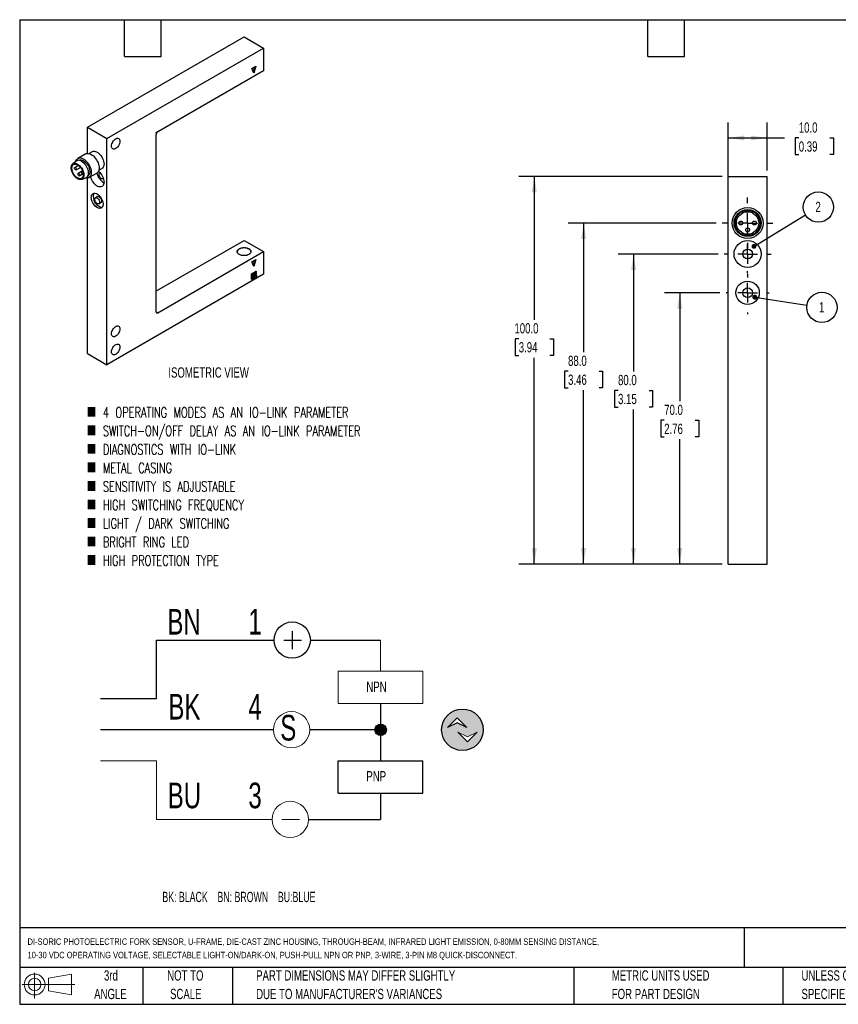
# Model space of a CAD drawing. Header units: millimetres. Extents: x 6 to 273, y 6 to 210.
# Tile 1 of 2: x 6 to 175, y 6 to 210. Entities that reach past the tile are written whole.
import ezdxf

# ---------------------------------------------------------------- set-up
doc = ezdxf.new("R2010")
doc.units = ezdxf.units.MM
doc.linetypes.add('CENTERX2', pattern=[20.32, 12.7, -2.54, 2.54, -2.54])
doc.layers.add('CENTER', color=40, linetype='CENTERX2')
doc.layers.add('DIMENSIONS', color=140, linetype='Continuous', lineweight=25)
doc.layers.add('TEXT', color=140, linetype='Continuous', lineweight=25)
doc.styles.add('SLDTEXTSTYLE0', font='TXT', dxfattribs={"width": 0.639394})
doc.styles.add('SLDTEXTSTYLE1', font='TXT', dxfattribs={"width": 0.7})
doc.styles.add('SLDTEXTSTYLE3', font='TXT', dxfattribs={"width": 0.7, "bigfont": 'bigfont'})
doc.dimstyles.new('SLDDIMSTYLE0', dxfattribs={"dimtxt": 2.158008, "dimasz": 3.302, "dimexe": 0, "dimexo": 0.0625, "dimgap": 0.539502, "dimtad": 0, "dimtih": 1, "dimtoh": 1, "dimlfac": 1.25, "dimrnd": 1e-09, "dimzin": 4, "dimdsep": 46, "dimtxsty": 'SLDTEXTSTYLE1', "dimsah": 1, "dimcen": 0.09, "dimadec": 0, "dimazin": 1, "dimtfac": 1, "dimtofl": 0, "dimtmove": 0, "dimatfit": 3, "dimfxl": 0, "dimfrac": 2, "dimtolj": 1, "dimtzin": 12, "dimarcsym": 0})
doc.dimstyles.new('SLDDIMSTYLE3', dxfattribs={"dimtxt": 0.18, "dimasz": 1.016, "dimexe": 0, "dimexo": 0.0625, "dimgap": 0, "dimtad": 0, "dimtih": 1, "dimtoh": 1, "dimdec": 0, "dimrnd": 1e-09, "dimzin": 0, "dimdsep": 46, "dimtxsty": 'Standard', "dimblk1": 'DOT', "dimblk2": 'DOT', "dimsah": 1, "dimcen": 0.09, "dimadec": 0, "dimazin": 0, "dimtfac": 1.016, "dimtdec": 0, "dimtofl": 0, "dimtmove": 0, "dimatfit": 3, "dimldrblk": 'DOT', "dimfxl": 0, "dimfrac": 2, "dimtolj": 1, "dimtzin": 0, "dimarcsym": 0})

# ---------------------------------------------------------------- blocks, each defined once
blk = doc.blocks.new('SW_NOTE_0')
at = {"layer": 'DIMENSIONS', "color": 0, "insert": (0, 2.73), "char_height": 2.1167, "attachment_point": 1, "style": 'SLDTEXTSTYLE0'}
blk.add_mtext('BK: BLACK    BN: BROWN    BU:BLUE', dxfattribs=at)
blk = doc.blocks.new('SW_NOTE_0_1')
at = {"color": 0, "linetype": 'Continuous', "lineweight": 18, "insert": (0, 6.82), "char_height": 5.29, "attachment_point": 1, "style": 'SLDTEXTSTYLE1'}
blk.add_mtext('3', dxfattribs=at)
blk = doc.blocks.new('SW_NOTE_0_2')
at = {"color": 0, "linetype": 'Continuous', "lineweight": 18, "insert": (0, 6.82), "char_height": 5.29, "attachment_point": 1, "style": 'SLDTEXTSTYLE1'}
blk.add_mtext('4', dxfattribs=at)
blk = doc.blocks.new('SW_NOTE_0_3')
at = {"color": 0, "linetype": 'Continuous', "lineweight": 18, "insert": (0, 6.82), "char_height": 5.29, "attachment_point": 1, "style": 'SLDTEXTSTYLE1'}
blk.add_mtext('1', dxfattribs=at)
blk = doc.blocks.new('SW_NOTE_0_4')
at = {"color": 0, "linetype": 'Continuous', "lineweight": 18, "insert": (0, 6.82), "char_height": 5.292, "attachment_point": 1, "style": 'SLDTEXTSTYLE1'}
blk.add_mtext('BU', dxfattribs=at)
blk = doc.blocks.new('SW_NOTE_0_5')
at = {"color": 0, "linetype": 'Continuous', "lineweight": 18, "insert": (0, 6.82), "char_height": 5.292, "attachment_point": 1, "style": 'SLDTEXTSTYLE1'}
blk.add_mtext('BK', dxfattribs=at)
blk = doc.blocks.new('SW_NOTE_0_6')
at = {"color": 0, "linetype": 'Continuous', "lineweight": 18, "insert": (0, 6.82), "char_height": 5.292, "attachment_point": 1, "style": 'SLDTEXTSTYLE1'}
blk.add_mtext('BN', dxfattribs=at)
blk = doc.blocks.new('SW_NOTE_0_7')
at = {"color": 0, "linetype": 'Continuous', "lineweight": 18, "insert": (0, 6.82), "char_height": 5.29, "attachment_point": 1, "style": 'SLDTEXTSTYLE1'}
blk.add_mtext('S', dxfattribs=at)
blk = doc.blocks.new('SW_NOTE_0_8')
at = {"color": 0, "linetype": 'Continuous', "lineweight": 18, "insert": (0, 2.73), "char_height": 2.117, "attachment_point": 1, "style": 'SLDTEXTSTYLE1'}
blk.add_mtext('PNP', dxfattribs=at)
blk = doc.blocks.new('SW_NOTE_0_9')
at = {"color": 0, "linetype": 'Continuous', "lineweight": 18, "insert": (0, 2.73), "char_height": 2.117, "attachment_point": 1, "style": 'SLDTEXTSTYLE1'}
blk.add_mtext('NPN', dxfattribs=at)
blk = doc.blocks.new('DI-SORIC SHEMATIC')
h = blk.add_hatch(color=256)
edge = h.paths.add_edge_path(flags=0)
edge.add_arc((101.6, 61.86), 4.29, 0, 360)
h.paths.add_polyline_path([(102.5, 62.32), (100.5, 63.32), (98.49, 62.32), (100.5, 64.32)], flags=0)
h.paths.add_polyline_path([(102.62, 59.38), (100.62, 61.38), (102.62, 60.38), (104.62, 61.38)], flags=0)
h = blk.add_hatch(color=256)
edge = h.paths.add_edge_path(flags=0)
edge.add_arc((84.73, 61.86), 1.19, 0, 360)
for p, q in [((66.48, 82.2), (66.48, 78.53)), ((38.47, 68.29), (38.47, 80.37)), ((38.47, 80.37), (62.73, 80.37)), ((64.73, 80.37), (68.4, 80.37)), ((70.23, 80.37), (84.73, 80.37)), ((26.91, 68.29), (38.47, 68.29)), ((84.73, 67.26), (84.73, 55.44)), ((98.49, 62.32), (100.5, 64.32)), ((100.5, 63.32), (98.49, 62.32)), ((100.5, 64.32), (102.5, 62.32)), ((102.5, 62.32), (100.5, 63.32)), ((62.6, 61.86), (26.91, 61.86)), ((84.73, 61.86), (70.09, 61.86)), ((75.99, 48.76), (75.99, 55.44)), ((75.99, 55.44), (93.46, 55.44)), ((93.46, 48.76), (93.46, 55.44)), ((75.99, 48.76), (93.46, 48.76)), ((84.73, 48.76), (84.73, 43.36)), ((69.83, 43.36), (84.73, 43.36))]:
    blk.add_line(p, q)
at = {"color": 7, "linetype": 'Continuous', "lineweight": 18}
for p, q in [((84.73, 80.37), (84.73, 73.94)), ((75.99, 67.26), (75.99, 73.94)), ((75.99, 73.94), (93.46, 73.94)), ((93.46, 67.26), (93.46, 73.94)), ((75.99, 67.26), (93.46, 67.26)), ((102.62, 60.38), (100.62, 61.38)), ((100.62, 61.38), (102.62, 59.38)), ((104.62, 61.38), (102.62, 60.38)), ((102.62, 59.38), (104.62, 61.38)), ((26.91, 55.44), (38.47, 55.44)), ((38.47, 55.44), (38.47, 43.36)), ((38.47, 43.36), (62.33, 43.36)), ((64.33, 43.36), (68.01, 43.36))]:
    blk.add_line(p, q, dxfattribs=at)
for centre, radius in [((66.48, 80.37), 3.75), ((101.6, 61.86), 4.29), ((84.73, 61.86), 1.19)]:
    blk.add_circle(centre, radius)
for centre in [(66.35, 61.86), (66.08, 43.36)]:
    blk.add_circle(centre, 3.75, dxfattribs=at)
for name, p in [('SW_NOTE_0_6', (40.74, 79.98)), ('SW_NOTE_0_3', (57.44, 79.98)), ('SW_NOTE_0_9', (81.78, 69.06)), ('SW_NOTE_0_5', (40.94, 62.45)), ('SW_NOTE_0_2', (57.44, 62.45)), ('SW_NOTE_0_7', (64.02, 58.11)), ('SW_NOTE_0_8', (81.78, 50.61)), ('SW_NOTE_0_4', (40.8, 44.14)), ('SW_NOTE_0_1', (57.44, 44.14))]:
    blk.add_blockref(name, p, dxfattribs=at)
at = {"layer": 'DIMENSIONS', "color": 140}
blk.add_blockref('SW_NOTE_0', (39.7, 25.69), dxfattribs=at)
blk = doc.blocks.new('Block11')
at = {"color": 7, "linetype": 'Continuous', "lineweight": 18}
for p, q in [((2.59, 5.31), (2.59, 0)), ((5.48, 4.17), (10.18, 5.03)), ((5.48, 1.6), (5.48, 4.17)), ((10.18, 5.03), (10.18, 0.73)), ((0, 2.88), (10.87, 2.88)), ((5.48, 1.6), (10.18, 0.73))]:
    blk.add_line(p, q, dxfattribs=at)
for radius in [2.15, 1.29]:
    blk.add_circle((2.59, 2.88), radius, dxfattribs=at)
blk = doc.blocks.new('Block12')
at = {"color": 7, "linetype": 'Continuous'}
blk.add_blockref('Block11', (0, 0), dxfattribs=at)
blk = doc.blocks.new('_D_10')
at = {"layer": 'DIMENSIONS'}
for p, q in [((150.8, 153.19), (139.33, 153.19)), ((142.5, 153.19), (142.5, 130.79)), ((139.29, 126.88), (138.57, 126.88)), ((138.57, 126.88), (138.57, 123.45)), ((145.71, 126.88), (146.43, 126.88)), ((146.43, 126.88), (146.43, 123.45)), ((138.57, 123.45), (139.29, 123.45)), ((142.5, 97.19), (142.5, 122.96)), ((146.43, 123.45), (145.71, 123.45)), ((151.23, 97.19), (139.33, 97.19))]:
    blk.add_line(p, q, dxfattribs=at)
for points in [[(142.5, 153.19), (141.99, 149.89), (143.01, 149.89)], [(142.5, 97.19), (143.01, 100.49), (141.99, 100.49)]]:
    blk.add_solid(points, dxfattribs=at)
at = {"layer": 'DIMENSIONS', "char_height": 2.117, "attachment_point": 1, "style": 'SLDTEXTSTYLE1'}
for s, insert in [('70.0', (139.29, 130.09)), ('2.76', (139.29, 126.17))]:
    blk.add_mtext(s, dxfattribs=dict(at, insert=insert))
blk = doc.blocks.new('_D_11')
at = {"layer": 'DIMENSIONS'}
for p, q in [((150.4, 161.19), (129.8, 161.19)), ((132.98, 161.19), (132.98, 136.94)), ((129.77, 133.03), (129.05, 133.03)), ((129.05, 133.03), (129.05, 129.6)), ((136.18, 133.03), (136.91, 133.03)), ((136.91, 133.03), (136.91, 129.6)), ((129.05, 129.6), (129.77, 129.6)), ((132.98, 97.19), (132.98, 129.12)), ((136.91, 129.6), (136.18, 129.6)), ((151.23, 97.19), (129.8, 97.19))]:
    blk.add_line(p, q, dxfattribs=at)
for points in [[(132.98, 161.19), (132.47, 157.89), (133.48, 157.89)], [(132.98, 97.19), (133.48, 100.49), (132.47, 100.49)]]:
    blk.add_solid(points, dxfattribs=at)
at = {"layer": 'DIMENSIONS', "char_height": 2.117, "attachment_point": 1, "style": 'SLDTEXTSTYLE1'}
for s, insert in [('80.0', (129.77, 136.24)), ('3.15', (129.77, 132.33))]:
    blk.add_mtext(s, dxfattribs=dict(at, insert=insert))
blk = doc.blocks.new('_D_12')
at = {"layer": 'DIMENSIONS'}
for p, q in [((150, 167.59), (119.49, 167.59)), ((122.66, 167.59), (122.66, 140.92)), ((119.46, 137.01), (118.73, 137.01)), ((118.73, 137.01), (118.73, 133.58)), ((125.87, 137.01), (126.59, 137.01)), ((126.59, 137.01), (126.59, 133.58)), ((118.73, 133.58), (119.46, 133.58)), ((122.66, 97.19), (122.66, 133.1)), ((126.59, 133.58), (125.87, 133.58)), ((151.23, 97.19), (119.49, 97.19))]:
    blk.add_line(p, q, dxfattribs=at)
for points in [[(122.66, 167.59), (122.15, 164.29), (123.17, 164.29)], [(122.66, 97.19), (123.17, 100.49), (122.15, 100.49)]]:
    blk.add_solid(points, dxfattribs=at)
at = {"layer": 'DIMENSIONS', "char_height": 2.117, "attachment_point": 1, "style": 'SLDTEXTSTYLE1'}
for s, insert in [('88.0', (119.46, 140.22)), ('3.46', (119.46, 136.31))]:
    blk.add_mtext(s, dxfattribs=dict(at, insert=insert))
blk = doc.blocks.new('_D_13')
at = {"layer": 'DIMENSIONS'}
for p, q in [((151.23, 177.19), (109.33, 177.19)), ((112.5, 177.19), (112.5, 147.62)), ((109.29, 143.7), (108.57, 143.7)), ((108.57, 143.7), (108.57, 140.27)), ((115.71, 143.7), (116.43, 143.7)), ((116.43, 143.7), (116.43, 140.27)), ((108.57, 140.27), (109.29, 140.27)), ((116.43, 140.27), (115.71, 140.27)), ((112.5, 97.19), (112.5, 139.79)), ((151.23, 97.19), (109.33, 97.19))]:
    blk.add_line(p, q, dxfattribs=at)
for points in [[(112.5, 177.19), (111.99, 173.89), (113.01, 173.89)], [(112.5, 97.19), (113.01, 100.49), (111.99, 100.49)]]:
    blk.add_solid(points, dxfattribs=at)
at = {"layer": 'DIMENSIONS', "char_height": 2.117, "attachment_point": 1, "style": 'SLDTEXTSTYLE1'}
for s, insert in [('100.0', (108.4, 146.92)), ('3.94', (109.29, 143))]:
    blk.add_mtext(s, dxfattribs=dict(at, insert=insert))
blk = doc.blocks.new('_D_14')
at = {"layer": 'DIMENSIONS'}
for p, q in [((152.5, 176.58), (152.5, 188.32)), ((160.5, 178.46), (160.5, 188.32)), ((152.5, 185.14), (160.5, 185.14)), ((160.5, 185.14), (164.12, 185.14)), ((167.05, 185.14), (166.32, 185.14)), ((166.32, 185.14), (166.32, 181.71)), ((173.46, 185.14), (174.18, 185.14)), ((174.18, 185.14), (174.18, 181.71)), ((166.32, 181.71), (167.05, 181.71)), ((174.18, 181.71), (173.46, 181.71))]:
    blk.add_line(p, q, dxfattribs=at)
for points in [[(152.5, 185.14), (155.8, 184.63), (155.8, 185.65)], [(160.5, 185.14), (157.2, 185.65), (157.2, 184.63)]]:
    blk.add_solid(points, dxfattribs=at)
at = {"layer": 'DIMENSIONS', "char_height": 2.117, "attachment_point": 1, "style": 'SLDTEXTSTYLE1'}
for s, insert in [('10.0', (167.05, 188.35)), ('0.39', (167.05, 184.44))]:
    blk.add_mtext(s, dxfattribs=dict(at, insert=insert))
blk = doc.blocks.new('SW_NOTE_0_11')
at = {"layer": 'DIMENSIONS', "color": 0}
blk.add_circle((2.67, 1.63), 3.12, dxfattribs=at)
at = {"layer": 'DIMENSIONS', "color": 0, "insert": (2.63, 2.72), "char_height": 2.12, "attachment_point": 2, "style": 'SLDTEXTSTYLE1'}
blk.add_mtext('2', dxfattribs=at)
blk = doc.blocks.new('_Dot')
at = {"color": 0, "linetype": 'ByBlock', "lineweight": -2}
blk.add_line((-0.5, 0), (-1, 0), dxfattribs=at)
at = {"color": 0, "linetype": 'ByBlock', "const_width": 0.5}
blk.add_lwpolyline([(-0.25, 0, 1), (0.25, 0, 1)], format="xyb", close=True, dxfattribs=at)
blk = doc.blocks.new('SW_NOTE_0_12')
at = {"layer": 'DIMENSIONS', "color": 0}
blk.add_circle((3.09, -0.47), 3.12, dxfattribs=at)
at = {"layer": 'DIMENSIONS', "color": 0, "insert": (3.05, 0.62), "char_height": 2.12, "attachment_point": 2, "style": 'SLDTEXTSTYLE1'}
blk.add_mtext('1', dxfattribs=at)
blk = doc.blocks.new('SW_CENTERMARKSYMBOL_3')
at = {"layer": 'CENTER', "color": 0}
for p, q in [((0, 4.064), (0, 5.232)), ((0, 0), (0, 2.032)), ((-4.064, 0), (-5.232, 0)), ((0, 0), (-2.032, 0)), ((0, 0), (0, -2.032)), ((0, 0), (2.032, 0)), ((4.064, 0), (5.232, 0)), ((0, -4.064), (0, -5.232))]:
    blk.add_line(p, q, dxfattribs=at)
blk = doc.blocks.new('SW_CENTERMARKSYMBOL_4')
at = {"layer": 'CENTER', "color": 0}
for p, q in [((0, 4.064), (0, 4.832)), ((0, 0), (0, 2.032)), ((-4.064, 0), (-4.832, 0)), ((0, 0), (-2.032, 0)), ((0, 0), (0, -2.032)), ((0, 0), (2.032, 0)), ((4.064, 0), (4.832, 0)), ((0, -4.064), (0, -4.832))]:
    blk.add_line(p, q, dxfattribs=at)
blk = doc.blocks.new('SW_CENTERMARKSYMBOL_5')
at = {"layer": 'CENTER', "color": 0}
for p, q in [((0, 4.064), (0, 4.432)), ((0, 0), (0, 2.032)), ((-4.064, 0), (-4.432, 0)), ((0, 0), (-2.032, 0)), ((0, 0), (0, -2.032)), ((0, 0), (2.032, 0)), ((4.064, 0), (4.432, 0)), ((0, -4.064), (0, -4.432))]:
    blk.add_line(p, q, dxfattribs=at)

msp = doc.modelspace()

# ---------------------------------------------------------------- linework, layer by layer
for p, q in [((20.3047, 187.3435), (52.6296, 206.0043)), ((52.6296, 206.0043), (56.6702, 203.6717)), ((24.3453, 185.011), (56.6702, 203.6717)), ((56.6702, 203.6717), (56.6702, 199.0058)), ((54.2458, 199.4726), (55.0539, 199.9391)), ((54.6499, 198.5394), (54.2458, 199.4726)), ((54.7711, 199.7758), (54.5085, 198.866)), ((55.0539, 199.9391), (54.6499, 198.5394)), ((56.6702, 199.0058), (34.5272, 186.2229)), ((20.3047, 187.3435), (24.3453, 185.011)), ((20.3047, 181.9612), (20.3047, 187.3435)), ((24.3453, 138.3515), (24.3453, 185.011)), ((34.4468, 186.1672), (34.7705, 186.354)), ((34.4468, 185.7099), (34.4468, 149.3155)), ((34.7705, 186.354), (34.7624, 186.3587)), ((19.9701, 181.8579), (18.3538, 180.9248)), ((21.3251, 182.3102), (20.6662, 181.9299)), ((18.0081, 180.3863), (17.2774, 179.8002)), ((18.4515, 179.4883), (17.7173, 179.0644)), ((18.003, 178.5696), (18.8751, 179.0731)), ((18.5681, 180.5537), (18.5352, 180.5347)), ((22.6661, 178.4657), (23.3249, 178.846)), ((19.1275, 178.2456), (18.4244, 177.8397)), ((18.7101, 177.3448), (19.4442, 177.7686)), ((19.1272, 176.596), (20.0001, 176.9357)), ((19.2964, 178.3433), (19.1315, 178.248)), ((19.4172, 177.7532), (19.4442, 177.7688)), ((20.3047, 140.6841), (20.3047, 176.8624)), ((20.3922, 177.3179), (20.4251, 177.3369)), ((20.6393, 176.9658), (22.2556, 177.8988)), ((22.902, 178.0032), (22.8568, 177.9771)), ((152.5004, 97.1905), (152.5004, 177.1905)), ((152.5004, 177.1905), (160.5004, 177.1905)), ((160.5004, 97.1905), (160.5004, 177.1905)), ((23.571, 176.7399), (23.6162, 176.766)), ((22.3719, 173.0313), (21.9679, 172.798)), ((22.6821, 171.5608), (23.0862, 171.7941)), ((34.4468, 153.5141), (52.6296, 164.0108)), ((52.6296, 164.0108), (56.6702, 161.6782)), ((34.8509, 149.0822), (56.6702, 161.6782)), ((56.6702, 161.6782), (56.6702, 157.0122)), ((54.2458, 159.5787), (55.0539, 160.0453)), ((54.6499, 158.6455), (54.2458, 159.5787)), ((54.7711, 159.882), (54.5085, 158.9721)), ((55.0539, 160.0453), (54.6499, 158.6455)), ((56.6702, 157.0122), (24.3453, 138.3515)), ((54.1448, 157.0941), (54.4276, 157.2574)), ((54.1448, 156.7675), (54.1448, 157.0941)), ((54.4074, 156.9425), (54.1448, 156.7908)), ((54.4276, 156.9308), (54.1448, 156.7675)), ((54.1448, 156.6742), (54.4276, 156.8375)), ((54.1448, 156.3476), (54.1448, 156.6742)), ((54.4074, 156.5225), (54.1448, 156.3709)), ((54.4276, 156.5109), (54.1448, 156.3476)), ((54.4074, 157.2457), (54.4074, 156.9425)), ((54.4276, 156.9308), (54.4074, 156.9425)), ((54.4074, 156.8258), (54.4074, 156.5225)), ((54.4276, 156.5109), (54.4074, 156.5225)), ((54.4276, 157.2574), (54.4276, 156.9308)), ((54.4276, 156.8375), (54.4276, 156.5109)), ((54.5085, 157.3041), (54.7913, 157.4673)), ((54.5085, 156.9774), (54.5085, 157.3041)), ((54.7711, 157.1524), (54.5085, 157.0008)), ((54.7913, 157.1407), (54.5085, 156.9774)), ((54.5085, 156.8841), (54.7913, 157.0474)), ((54.5085, 156.5575), (54.5085, 156.8841)), ((54.7711, 156.7325), (54.5085, 156.5808)), ((54.7913, 156.7208), (54.5085, 156.5575)), ((54.5085, 156.4642), (54.7913, 156.6275)), ((54.5085, 156.1376), (54.5085, 156.4642)), ((54.7711, 157.4557), (54.7711, 157.1524)), ((54.7913, 157.1407), (54.7711, 157.1524)), ((54.7711, 157.0357), (54.7711, 156.7325)), ((54.7913, 156.7208), (54.7711, 156.7325)), ((54.7711, 156.6158), (54.7711, 156.3125)), ((54.7913, 157.4673), (54.7913, 157.1407)), ((54.7913, 157.0474), (54.7913, 156.7208)), ((54.7913, 156.6275), (54.7913, 156.3009)), ((54.8721, 157.514), (55.155, 157.6773)), ((54.8721, 157.1874), (54.8721, 157.514)), ((55.1348, 157.3623), (54.8721, 157.2107)), ((55.155, 157.3507), (54.8721, 157.1874)), ((54.8721, 157.0941), (55.155, 157.2573)), ((54.8721, 156.7674), (54.8721, 157.0941)), ((55.1348, 156.9424), (54.8721, 156.7908)), ((55.155, 156.9307), (54.8721, 156.7674)), ((54.8721, 156.3475), (54.9689, 156.7103)), ((54.9689, 156.7103), (55.2346, 156.752)), ((55.2103, 156.7482), (55.1177, 156.4009)), ((55.1348, 157.6656), (55.1348, 157.3623)), ((55.155, 157.3507), (55.1348, 157.3623)), ((55.1348, 157.2457), (55.1348, 156.9424)), ((55.155, 156.9307), (55.1348, 156.9424)), ((55.2346, 156.752), (55.1379, 156.3892)), ((55.155, 157.6773), (55.155, 157.3507)), ((55.155, 157.2573), (55.155, 156.9307)), ((54.1448, 156.2543), (54.4276, 156.4175)), ((54.1448, 155.9276), (54.1448, 156.2543)), ((54.4074, 156.1026), (54.1448, 155.951)), ((54.4276, 156.0909), (54.1448, 155.9276)), ((54.4074, 156.4059), (54.4074, 156.1026)), ((54.4276, 156.0909), (54.4074, 156.1026)), ((54.4276, 156.4175), (54.4276, 156.0909)), ((54.7711, 156.3125), (54.5085, 156.1609)), ((54.7913, 156.3009), (54.5085, 156.1376)), ((54.7913, 156.3009), (54.7711, 156.3125)), ((55.1379, 156.3892), (54.8721, 156.3475)), ((55.1177, 156.4009), (54.8762, 156.363)), ((55.1379, 156.3892), (55.1177, 156.4009)), ((34.4468, 149.3154), (34.8509, 149.0822)), ((20.3047, 140.6841), (24.3453, 138.3515)), ((152.5004, 97.1905), (160.5004, 97.1905))]:
    msp.add_line(p, q)
at = {"flags": 128}
for points in [[(25.2948, 183.4594), (25.3138, 183.679), (25.37, 183.9108), (25.4608, 184.1449), (25.5823, 184.3709), (25.7292, 184.579), (25.8951, 184.76), (26.0728, 184.9062), (26.2544, 185.011), (26.432, 185.07), (26.5979, 185.0805), (26.7449, 185.042), (26.8664, 184.9563), (26.9572, 184.8271), (27.0133, 184.6601), (27.0323, 184.4625), (27.0133, 184.2429), (26.9572, 184.0111), (26.8664, 183.777), (26.7449, 183.551), (26.5979, 183.3429), (26.432, 183.1618), (26.2544, 183.0157), (26.0728, 182.9108), (25.8951, 182.8519), (25.7292, 182.8414), (25.5823, 182.8799), (25.4608, 182.9656), (25.37, 183.0948), (25.3138, 183.2618), (25.2948, 183.4594)], [(17.9349, 180.3276), (17.9557, 180.398), (18.0482, 180.6096), (18.1746, 180.7822), (18.332, 180.9118), (18.5168, 180.9952), (18.7245, 181.0307), (18.9503, 181.0172), (19.1889, 180.9552), (19.4347, 180.846), (19.6819, 180.6924), (19.9248, 180.4977), (20.1577, 180.2667), (20.3751, 180.0047), (20.5719, 179.7179), (20.7435, 179.4129), (20.8858, 179.097), (20.9956, 178.7776), (21.0703, 178.4621), (21.1081, 178.1579), (21.1081, 177.8721), (21.0703, 177.6115), (20.9956, 177.3822), (20.8858, 177.1895), (20.7435, 177.038), (20.5719, 176.9312), (20.3751, 176.8716), (20.1577, 176.8605), (19.9248, 176.8984), (19.9126, 176.9016)], [(19.9701, 181.8579), (20.133, 181.9283), (20.3407, 181.9637), (20.5665, 181.9502), (20.8051, 181.8882), (21.0509, 181.7791), (21.2982, 181.6254), (21.5411, 181.4308), (21.774, 181.1997), (21.9914, 180.9377), (22.1881, 180.6509), (22.3597, 180.346), (22.5021, 180.0301), (22.6119, 179.7106), (22.6865, 179.3951), (22.7243, 179.0909), (22.7243, 178.8052), (22.6865, 178.5446), (22.6119, 178.3153), (22.5021, 178.1226), (22.3597, 177.971), (22.2556, 177.8988)], [(21.3251, 182.3102), (21.3672, 182.3325), (21.5515, 182.3918), (21.7569, 182.4016), (21.9778, 182.3616), (22.2082, 182.273), (22.4418, 182.1382), (22.6722, 181.9608), (22.8931, 181.7457), (23.0985, 181.4987), (23.2828, 181.2267), (23.441, 180.9369), (23.5688, 180.6374), (23.6626, 180.3362), (23.7199, 180.0416), (23.7392, 179.7617), (23.7199, 179.504), (23.6626, 179.2757), (23.5688, 179.0828), (23.441, 178.9308), (23.3249, 178.846)], [(18.2844, 179.762), (18.5063, 179.612), (18.7219, 179.4228), (18.9248, 179.1997), (19.1094, 178.9491), (19.2702, 178.6783), (19.4026, 178.3951), (19.5029, 178.1075), (19.5681, 177.8239), (19.5964, 177.5525), (19.587, 177.301), (19.54, 177.0766), (19.457, 176.8859), (19.3402, 176.7343), (19.193, 176.6262), (19.0197, 176.5646), (18.8253, 176.5514), (18.6153, 176.587), (18.3958, 176.6703), (18.173, 176.7988), (17.9535, 176.969), (17.7435, 177.176), (17.549, 177.4137), (17.3757, 177.6753), (17.2286, 177.9533), (17.1118, 178.2397), (17.0288, 178.5263), (16.9818, 178.8049), (16.9724, 179.0673), (17.0007, 179.3061), (17.0659, 179.5144), (17.1662, 179.6861), (17.2986, 179.8165), (17.4594, 179.9016), (17.644, 179.9391), (17.8469, 179.9279), (18.0625, 179.8683), (18.2844, 179.762)], [(19.4562, 177.5691), (19.4373, 177.3383), (19.3814, 177.1367), (19.2903, 176.9708), (19.1668, 176.8458), (19.015, 176.7658), (18.8397, 176.7334), (18.6465, 176.7496), (18.4417, 176.8138), (18.2318, 176.9241), (18.0236, 177.0768), (17.8239, 177.2671), (17.6389, 177.4889), (17.4746, 177.735), (17.3364, 177.9974), (17.2287, 178.2679), (17.1548, 178.5376), (17.1173, 178.798), (17.1173, 179.0405), (17.1548, 179.2576), (17.2287, 179.4421), (17.3364, 179.5881), (17.4746, 179.691), (17.6389, 179.7475), (17.8239, 179.7556), (18.0236, 179.7152), (18.2318, 179.6276), (18.4417, 179.4956), (18.6465, 179.3234), (18.8397, 179.1165), (19.015, 178.8817), (19.1668, 178.6264), (19.2903, 178.3588), (19.3814, 178.0877), (19.4373, 177.8215), (19.4562, 177.5691)], [(18.0622, 178.7004), (18.0468, 178.62), (18.003, 178.5696), (17.9374, 178.5568), (17.8601, 178.5837), (17.7828, 178.6461), (17.7173, 178.7345), (17.6735, 178.8355), (17.6581, 178.9336), (17.6735, 179.014), (17.7173, 179.0644), (17.7828, 179.0772), (17.8601, 179.0503), (17.9374, 178.9879), (18.003, 178.8995), (18.0468, 178.7985), (18.0622, 178.7004)], [(18.5681, 180.5537), (18.629, 180.5845), (18.8081, 180.6341), (19.0069, 180.635), (19.2199, 180.5874), (19.4408, 180.4925), (19.6634, 180.3532), (19.8811, 180.1733), (20.0878, 179.9581), (20.2774, 179.7137), (20.4446, 179.4473), (20.5846, 179.1664), (20.6932, 178.8791), (20.7674, 178.5938), (20.805, 178.3185), (20.805, 178.0613), (20.7674, 177.8296), (20.6932, 177.6299), (20.5846, 177.468), (20.4446, 177.3487), (20.4251, 177.3369)], [(19.0925, 180.3451), (19.3253, 180.1885), (19.5517, 179.9915), (19.7656, 179.7597), (19.9611, 179.4993), (20.133, 179.2174), (20.2764, 178.9218), (20.3876, 178.6204), (20.4635, 178.3215), (20.5019, 178.0333), (20.5019, 177.7636), (20.4635, 177.5197), (20.3876, 177.3084), (20.2764, 177.1354), (20.133, 177.0053), (20.0001, 176.9357)], [(18.7693, 177.4756), (18.7539, 177.3952), (18.7101, 177.3448), (18.6445, 177.3321), (18.5672, 177.359), (18.4899, 177.4214), (18.4244, 177.5098), (18.3806, 177.6107), (18.3652, 177.7089), (18.3806, 177.7893), (18.4244, 177.8397), (18.4899, 177.8524), (18.5672, 177.8256), (18.6445, 177.7632), (18.7101, 177.6748), (18.7539, 177.5738), (18.7693, 177.4756)], [(19.4434, 177.7753), (19.4172, 177.7532), (19.3517, 177.7404), (19.2743, 177.7673), (19.197, 177.8297), (19.1315, 177.9181), (19.0877, 178.0191), (19.0723, 178.1172), (19.0877, 178.1976), (19.1315, 178.248), (19.197, 178.2608), (19.2743, 178.2339), (19.3517, 178.1715), (19.3595, 178.163)], [(22.5998, 178.2886), (22.6722, 178.228), (22.8931, 178.0129), (23.0985, 177.766), (23.2828, 177.4939), (23.441, 177.2042), (23.5688, 176.9046), (23.6626, 176.6034), (23.7199, 176.3089), (23.7392, 176.0289), (23.7199, 175.7713), (23.6626, 175.5429), (23.5688, 175.3501), (23.441, 175.198), (23.2828, 175.0909), (23.0985, 175.0317), (22.8931, 175.0219), (22.6722, 175.0618), (22.4418, 175.1504), (22.2082, 175.2853), (21.9778, 175.4627), (21.7569, 175.6778), (21.5515, 175.9247), (21.3672, 176.1968), (21.209, 176.4866), (21.0812, 176.7861), (20.9874, 177.0873), (20.9707, 177.157)], [(23.6144, 176.7719), (23.5587, 176.7333), (23.4463, 176.7065), (23.3167, 176.7282), (23.1795, 176.7965), (23.0448, 176.9066), (22.9227, 177.0502), (22.8221, 177.2166), (22.7507, 177.3936), (22.7136, 177.568), (22.7136, 177.7268), (22.7507, 177.8583), (22.8221, 177.9528), (22.9062, 177.9987)], [(21.1128, 172.8792), (21.1323, 173.1179), (21.1901, 173.3264), (21.2844, 173.4981), (21.4121, 173.6274), (21.5692, 173.7101), (21.7506, 173.7437), (21.9504, 173.7269), (22.1623, 173.6605), (22.3794, 173.5464), (22.5947, 173.3884), (22.8014, 173.1915), (22.9928, 172.9621), (23.1627, 172.7076), (23.3057, 172.436), (23.4171, 172.1563), (23.4935, 171.8772), (23.5323, 171.6079), (23.5323, 171.357), (23.4935, 171.1325), (23.4171, 170.9416), (23.3057, 170.7905), (23.1627, 170.6841), (22.9928, 170.6257), (22.8014, 170.6172), (22.5947, 170.659), (22.3794, 170.7496), (22.1623, 170.8862), (21.9504, 171.0644), (21.7506, 171.2784), (21.5692, 171.5213), (21.4121, 171.7854), (21.2844, 172.0622), (21.1901, 172.3427), (21.1323, 172.618), (21.1128, 172.8792)], [(21.8199, 172.471), (21.8387, 172.6175), (21.8935, 172.7316), (21.9803, 172.8047), (22.0926, 172.8314), (22.2222, 172.8098), (22.3595, 172.7414), (22.4941, 172.6313), (22.6163, 172.4878), (22.7168, 172.3213), (22.7883, 172.1443), (22.8254, 171.97), (22.8254, 171.8111), (22.7883, 171.6796), (22.7168, 171.5852), (22.6163, 171.5348), (22.4941, 171.5322), (22.3595, 171.5776), (22.2222, 171.6677), (22.0926, 171.7957), (21.9803, 171.9522), (21.8935, 172.1255), (21.8387, 172.3028), (21.8199, 172.471)], [(22.3719, 173.0313), (22.3843, 173.0379), (22.4967, 173.0647), (22.6263, 173.043), (22.7635, 172.9747), (22.8982, 172.8646), (23.0203, 172.721), (23.1209, 172.5546), (23.1923, 172.3776), (23.2294, 172.2032), (23.2294, 172.0444), (23.1923, 171.9129), (23.1209, 171.8184), (23.0862, 171.7941)], [(51.6194, 162.2613), (51.8359, 162.3639), (52.0829, 162.4401), (52.3509, 162.487), (52.6296, 162.5029), (52.9083, 162.487), (53.1763, 162.4401), (53.4232, 162.3639), (53.6397, 162.2613), (53.8174, 162.1364), (53.9494, 161.9938), (54.0307, 161.8391), (54.0581, 161.6782), (54.0307, 161.5173), (53.9494, 161.3626), (53.8174, 161.22), (53.6397, 161.095), (53.4232, 160.9925), (53.1763, 160.9163), (52.9083, 160.8693), (52.6296, 160.8535), (52.3509, 160.8693), (52.0829, 160.9163), (51.8359, 160.9925), (51.6194, 161.095), (51.4418, 161.22), (51.3097, 161.3626), (51.2285, 161.5173), (51.201, 161.6782), (51.2285, 161.8391), (51.3097, 161.9938), (51.4418, 162.1364), (51.6194, 162.2613)], [(54.0581, 161.6549), (54.0307, 161.8157), (53.9494, 161.9704), (53.8174, 162.113), (53.6397, 162.238), (53.4232, 162.3406), (53.1763, 162.4168), (52.9083, 162.4637), (52.6296, 162.4795), (52.3509, 162.4637), (52.0829, 162.4168), (51.8359, 162.3406), (51.6194, 162.238)], [(25.2948, 144.7321), (25.3138, 144.9516), (25.37, 145.1835), (25.4608, 145.4175), (25.5823, 145.6435), (25.7292, 145.8516), (25.8951, 146.0327), (26.0728, 146.1788), (26.2544, 146.2837), (26.432, 146.3426), (26.5979, 146.3531), (26.7449, 146.3147), (26.8664, 146.229), (26.9572, 146.0998), (27.0133, 145.9327), (27.0323, 145.7351), (27.0133, 145.5156), (26.9572, 145.2837), (26.8664, 145.0497), (26.7449, 144.8236), (26.5979, 144.6156), (26.432, 144.4345), (26.2544, 144.2883), (26.0728, 144.1835), (25.8951, 144.1245), (25.7292, 144.114), (25.5823, 144.1525), (25.4608, 144.2382), (25.37, 144.3674), (25.3138, 144.5345), (25.2948, 144.7321)], [(25.2948, 140.9993), (25.3138, 141.2188), (25.37, 141.4507), (25.4608, 141.6847), (25.5823, 141.9108), (25.7292, 142.1188), (25.8951, 142.2999), (26.0728, 142.4461), (26.2544, 142.5509), (26.432, 142.6099), (26.5979, 142.6204), (26.7449, 142.5819), (26.8664, 142.4962), (26.9572, 142.367), (27.0133, 142.1999), (27.0323, 142.0023), (27.0133, 141.7828), (26.9572, 141.5509), (26.8664, 141.3169), (26.7449, 141.0909), (26.5979, 140.8828), (26.432, 140.7017), (26.2544, 140.5556), (26.0728, 140.4507), (25.8951, 140.3918), (25.7292, 140.3813), (25.5823, 140.4197), (25.4608, 140.5054), (25.37, 140.6346), (25.3138, 140.8017), (25.2948, 140.9993)]]:
    msp.add_lwpolyline(points, dxfattribs=at)
for centre, radius in [((156.5004, 167.5905), 3.2), ((156.5004, 167.5905), 2.8), ((156.5004, 167.5905), 2.6), ((156.5004, 167.5905), 2.32), ((155.1004, 167.5905), 0.4), ((157.9004, 167.5905), 0.4), ((156.5004, 166.1905), 0.4), ((156.5004, 161.1905), 2.8), ((156.5004, 161.1905), 1), ((156.5004, 153.1905), 2.4), ((156.5004, 153.1905), 1)]:
    msp.add_circle(centre, radius)
for centre, radius, start, end in [((35.3404, 185.6643), 0.8947, 129.565251, 177.076901), ((34.8393, 185.687), 0.6201, 120.210344, 129.260338), ((18.5211, 179.598), 0.9405, 52.59126, 123.056941), ((25.2479, 178.5487), 3.0532, 192.200046, 240.283082), ((22.5021, 173.172), 0.987, 144.947444, 183.458835), ((23.7428, 173.0469), 2.2269, 178.313931, 260.101004), ((51.9159, 161.5836), 0.7185, 114.374658, 174.305201), ((34.6932, 149.2755), 0.2495, 170.785963, 309.203285)]:
    msp.add_arc(centre, radius, start, end)
at = {"layer": 'TEXT'}
for p, q in [((6.35, 209.55), (273.05, 209.55)), ((6.35, 209.55), (6.35, 6.35)), ((27.94, 201.93), (27.94, 209.55)), ((35.56, 201.93), (35.56, 209.55)), ((135.89, 201.93), (135.89, 209.55)), ((143.51, 201.93), (143.51, 209.55)), ((27.94, 201.93), (35.56, 201.93)), ((135.89, 201.93), (143.51, 201.93)), ((273.05, 22.1261), (6.35, 22.1261)), ((155.7589, 22.1261), (155.7589, 13.97)), ((273.05, 13.97), (6.35, 13.97)), ((31.75, 13.97), (31.75, 6.35)), ((50.2116, 13.97), (50.2116, 6.35)), ((120.6465, 13.97), (120.6465, 6.35)), ((163.7802, 13.97), (163.7802, 6.35)), ((6.35, 6.35), (273.05, 6.35))]:
    msp.add_line(p, q, dxfattribs=at)

# ---------------------------------------------------------------- block references
at = {"layer": 'CENTER'}
for name, p in [('SW_CENTERMARKSYMBOL_3', (156.5004, 167.5905)), ('SW_CENTERMARKSYMBOL_4', (156.5004, 161.1905)), ('SW_CENTERMARKSYMBOL_5', (156.5004, 153.1905))]:
    msp.add_blockref(name, p, dxfattribs=at)
at = {"layer": 'DIMENSIONS'}
for name, p in [('SW_NOTE_0_11', (168.4108, 169.2481)), ('SW_NOTE_0_12', (168.7282, 150.6413)), ('DI-SORIC SHEMATIC', (-3.9241, 1.1436))]:
    msp.add_blockref(name, p, dxfattribs=at)
at = {"layer": 'TEXT'}
msp.add_blockref('Block12', (6.8379, 7.5539), dxfattribs=at)

# ---------------------------------------------------------------- texts
at = {"layer": 'DIMENSIONS', "char_height": 2.116667, "attachment_point": 1}
for s, insert, style in [('ISOMETRIC VIEW', (37.01, 137.8038), 'SLDTEXTSTYLE1'), ('■ 4 OPERATING MODES AS AN IO-LINK PARAMETER', (20.1815, 129.5657), 'SLDTEXTSTYLE3'), ('■ SWITCH-ON/OFF DELAY AS AN IO-LINK PARAMETER', (20.1815, 125.7435), 'SLDTEXTSTYLE3'), ('■ DIAGNOSTICS WITH IO-LINK', (20.1815, 121.9213), 'SLDTEXTSTYLE3'), ('■ METAL CASING', (20.1815, 118.0991), 'SLDTEXTSTYLE3'), ('■ SENSITIVITY IS ADJUSTABLE', (20.1815, 114.2768), 'SLDTEXTSTYLE3'), ('■ HIGH SWITCHING FREQUENCY', (20.1815, 110.4546), 'SLDTEXTSTYLE3'), ('■ LIGHT / DARK SWITCHING', (20.1815, 106.6324), 'SLDTEXTSTYLE3'), ('■ BRIGHT RING LED', (20.1815, 102.8102), 'SLDTEXTSTYLE3'), ('■ HIGH PROTECTION TYPE', (20.1815, 98.9879), 'SLDTEXTSTYLE3')]:
    msp.add_mtext(s, dxfattribs=dict(at, insert=insert, style=style))
at = {"layer": 'TEXT', "style": 'SLDTEXTSTYLE1'}
for s, insert, char_height, attachment_point in [('DI-SORIC PHOTOELECTRIC FORK SENSOR, U-FRAME, DIE-CAST ZINC HOUSING, THROUGH-BEAM, INFRARED LIGHT EMISSION, 0-80MM SENSING DISTANCE,', (7.9657, 19.9452), 1.3229167, 1), ('10-30 VDC OPERATING VOLTAGE, SELECTABLE LIGHT-ON/DARK-ON, PUSH-PULL NPN OR PNP, 3-WIRE, 3-PIN M8 QUICK-DISCONNECT.', (7.9657, 17.1813), 1.3229167, 1), ('3rd', (25.1625, 13.364), 2.11667, 2), ('NOT TO', (40.5158, 13.364), 2.11667, 2), ('PART DIMENSIONS MAY DIFFER SLIGHTLY', (55.1193, 13.364), 2.116667, 1), ('METRIC UNITS USED', (128.4784, 13.364), 2.116667, 1), ('UNLESS OTHERWISE', (167.6079, 13.364), 2.116667, 1), ('ANGLE', (25.0649, 9.5418), 2.11667, 2), ('SCALE', (40.6121, 9.5418), 2.11667, 2), ("DUE TO MANUFACTURER'S VARIANCES", (55.1193, 9.5418), 2.116667, 1), ('FOR PART DESIGN', (128.4784, 9.5418), 2.116667, 1), ('SPECIFIED UNITS ARE:', (167.6079, 9.5418), 2.116667, 1)]:
    msp.add_mtext(s, dxfattribs=dict(at, insert=insert, char_height=char_height, attachment_point=attachment_point))

# ---------------------------------------------------------------- dimensions: what is measured, and where the dimension line sits
at = {"layer": 'DIMENSIONS'}
dim = msp.add_linear_dim(base=(160.5004, 185.1426), p1=(152.5004, 175.3105), p2=(160.5004, 177.1905), dimstyle='SLDDIMSTYLE0', dxfattribs=at)
dim.commit()
dim.dimension.update_dxf_attribs({"geometry": '_D_14', "text_midpoint": (170.2528, 185.1426), "dimtype": 160})
for base, p2, picture, middle in [((112.5004, 177.1905), (152.5004, 177.1905), '_D_13', (112.5004, 143.7047)), ((122.6625, 167.5905), (151.2684, 167.5905), '_D_12', (122.6625, 137.0095)), ((132.9768, 161.1905), (151.6684, 161.1905), '_D_11', (132.9768, 133.0286)), ((142.5004, 153.1905), (152.0684, 153.1905), '_D_10', (142.5004, 126.8762))]:
    dim = msp.add_linear_dim(base=base, p1=(152.5004, 97.1905), p2=p2, angle=90, dimstyle='SLDDIMSTYLE0', dxfattribs=at)
    dim.commit()
    dim.dimension.update_dxf_attribs({"geometry": picture, "text_midpoint": middle, "dimtype": 160})

# ---------------------------------------------------------------- leaders
for points in [[(157.8102, 162.7731), (168.4108, 169.2481)], [(157.987, 152.2821), (168.7282, 150.6413)]]:
    msp.add_leader(points, dimstyle='SLDDIMSTYLE3', dxfattribs=at)

doc.saveas('drawing.dxf')
